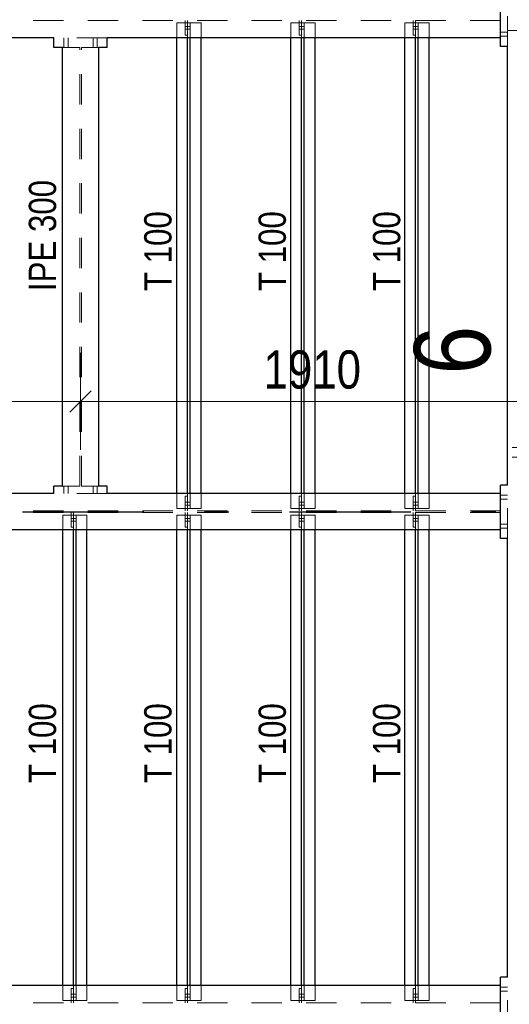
# Model space of a CAD drawing. Header units: millimetres. Extents: x -74 to 79, y 0 to 54.
# Tile 124 of 164: x 10.44 to 12.46, y 29.16 to 33.22. Entities that reach past the tile are written whole.
import ezdxf

# ---------------------------------------------------------------- set-up
doc = ezdxf.new("R2010")
doc.units = ezdxf.units.MM
doc.linetypes.add('DASHDOTX2', pattern=[2, 1, -0.5, 0, -0.5])
doc.linetypes.add('HIDDEN', pattern=[0.375, 0.25, -0.125])
for name, color, linetype, lineweight in [('01_Neubau Türen-Fassade', 7, 'Continuous', 20), ('01_Neubau_Linen', 7, 'Continuous', 20), ('Achsen', 7, 'Continuous', 20)]:
    doc.layers.add(name, color=color, linetype=linetype, lineweight=lineweight)
doc.styles.add('Arial Narrow', font='ARIALN.TTF')
doc.dimstyles.new('Arch_Strakon_dimstyle', dxfattribs={"dimtxt": 15.75, "dimasz": 1, "dimexe": 1.25, "dimexo": 0.0625, "dimgap": 1, "dimtad": 0, "dimdec": 3, "dimzin": 12, "dimdsep": 46, "dimtxsty": 'Arial Narrow', "dimblk": 'Arrowhead_Tick', "dimsah": 1, "dimcen": 0, "dimse1": 1, "dimse2": 1, "dimclrd": 6, "dimclrt": 2, "dimazin": 0, "dimtfac": 1, "dimtdec": 4, "dimtmove": 0, "dimatfit": 3, "dimldrblk": 'NONE', "dimfxl": 1, "dimtvp": 1, "dimtolj": 1, "dimtzin": 0, "dimlwd": 13, "dimarcsym": 2})

# ---------------------------------------------------------------- blocks, each defined once
blk = doc.blocks.new('Arrowhead_Tick')
at = {"color": 0, "linetype": 'Continuous', "lineweight": -2}
for p, q in [((0, 20), (0, -10)), ((-1, 0), (0, 0)), ((10, 0), (0, 0))]:
    blk.add_line(p, q, dxfattribs=at)
at = {"color": 2, "linetype": 'Continuous', "lineweight": 35}
blk.add_line((4.42, 4.42), (-4.42, -4.42), dxfattribs=at)
blk = doc.blocks.new('*D25')
at = {"layer": '01_Neubau_Linen', "color": 6, "linetype": 'Continuous', "lineweight": 13}
blk.add_line((12.0846, 33.65), (12.5883, 33.65), dxfattribs=at)
at = {"layer": 'Defpoints', "color": 0}
for p in [(12.5983, 33.65), (12.0746, 33.2313), (12.5983, 33.1796)]:
    blk.add_point(p, dxfattribs=at)
at = {"layer": '01_Neubau_Linen', "color": 6, "lineweight": 13, "xscale": 0.01, "yscale": 0.01, "zscale": 0.01}
blk.add_blockref('Arrowhead_Tick', (12.5983, 33.65), dxfattribs=at)
at = {"layer": '01_Neubau_Linen', "color": 6, "lineweight": 13, "xscale": 0.01, "yscale": 0.01, "zscale": 0.01, "rotation": 180}
blk.add_blockref('Arrowhead_Tick', (12.0746, 33.65), dxfattribs=at)
at = {"layer": '01_Neubau_Linen', "color": 3, "lineweight": -2, "insert": (12.3365, 33.7574), "char_height": 0.1125, "attachment_point": 5, "style": 'Arial Narrow'}
blk.add_mtext('\\A1;52{\\A1;\\H.6x;\\S25;}', dxfattribs=at)
blk = doc.blocks.new('_None')
blk = doc.blocks.new('*D75')
at = {"layer": '01_Neubau_Linen', "color": 6, "linetype": 'Continuous', "lineweight": 13}
blk.add_line((8.7233, 31.65), (10.6783, 31.65), dxfattribs=at)
at = {"layer": 'Defpoints', "color": 0}
for p in [(10.6883, 33.3148), (8.7133, 33.1148), (10.6883, 31.65)]:
    blk.add_point(p, dxfattribs=at)
at = {"layer": '01_Neubau_Linen', "color": 6, "lineweight": 13, "xscale": 0.01, "yscale": 0.01, "zscale": 0.01}
blk.add_blockref('Arrowhead_Tick', (10.6883, 31.65), dxfattribs=at)
at = {"layer": '01_Neubau_Linen', "color": 6, "lineweight": 13, "xscale": 0.01, "yscale": 0.01, "zscale": 0.01, "rotation": 180}
blk.add_blockref('Arrowhead_Tick', (8.7133, 31.65), dxfattribs=at)
at = {"layer": '01_Neubau_Linen', "color": 2, "lineweight": -2, "insert": (9.7008, 31.7804), "char_height": 0.1575, "attachment_point": 5, "style": 'Arial Narrow'}
blk.add_mtext('\\A1;1975', dxfattribs=at)
blk = doc.blocks.new('*D76')
at = {"layer": '01_Neubau_Linen', "color": 6, "linetype": 'Continuous', "lineweight": 13}
blk.add_line((10.6983, 31.65), (12.5883, 31.65), dxfattribs=at)
at = {"layer": 'Defpoints', "color": 0}
for p in [(12.5983, 33.4296), (10.6883, 33.3148), (12.5983, 31.65)]:
    blk.add_point(p, dxfattribs=at)
at = {"layer": '01_Neubau_Linen', "color": 6, "lineweight": 13, "xscale": 0.01, "yscale": 0.01, "zscale": 0.01}
blk.add_blockref('Arrowhead_Tick', (12.5983, 31.65), dxfattribs=at)
at = {"layer": '01_Neubau_Linen', "color": 6, "lineweight": 13, "xscale": 0.01, "yscale": 0.01, "zscale": 0.01, "rotation": 180}
blk.add_blockref('Arrowhead_Tick', (10.6883, 31.65), dxfattribs=at)
at = {"layer": '01_Neubau_Linen', "color": 2, "lineweight": -2, "insert": (11.6433, 31.7804), "char_height": 0.1575, "attachment_point": 5, "style": 'Arial Narrow'}
blk.add_mtext('\\A1;1910', dxfattribs=at)

msp = doc.modelspace()

# ---------------------------------------------------------------- linework, layer by layer
at = {"color": 3, "linetype": 'Continuous', "lineweight": 25}
for p, q in [((12.41833, 33.1148117), (12.41833, 33.3348117)), ((10.57833, 33.1498117), (8.71333, 33.1498117)), ((10.57833, 33.1298117), (10.57833, 33.1498117)), ((10.79833, 33.1298117), (10.79833, 33.1498117)), ((12.41833, 33.1498117), (10.79833, 33.1498117)), ((11.0846356, 31.2698117), (11.0846356, 33.1498117)), ((11.1291356, 31.2698117), (11.1291356, 33.1498117)), ((11.1401356, 31.2698117), (11.1401356, 33.1498117)), ((11.1846356, 31.2698117), (11.1846356, 33.1498117)), ((11.5546349, 31.2698117), (11.5546349, 33.1498117)), ((11.5991349, 31.2698117), (11.5991349, 33.1498117)), ((11.6101349, 31.2698117), (11.6101349, 33.1498117)), ((11.6546349, 31.2698117), (11.6546349, 33.1498117)), ((10.57833, 33.1098117), (10.57833, 33.1298117)), ((10.61333, 33.1098117), (10.57833, 33.1098117)), ((10.61333, 31.2998117), (10.61333, 33.1098117)), ((10.76333, 31.2998117), (10.76333, 33.1098117)), ((10.79833, 33.1098117), (10.76333, 33.1098117)), ((10.79833, 33.1098117), (10.79833, 33.1298117)), ((12.43333, 33.1148117), (12.41833, 33.1148117)), ((12.44833, 33.1148117), (12.43333, 33.1148117)), ((12.4482358, 31.4598117), (12.4482358, 33.1148117)), ((12.4482358, 31.4398117), (12.4482358, 31.4598117)), ((12.4482358, 31.4198117), (12.4482358, 31.4398117)), ((12.4482358, 31.3048117), (12.4482358, 31.4198117)), ((10.57833, 31.2848117), (10.57833, 31.2998117)), ((10.61333, 31.2998117), (10.57833, 31.2998117)), ((10.57833, 31.2698117), (10.57833, 31.2848117)), ((10.79833, 31.2998117), (10.76333, 31.2998117)), ((10.79833, 31.2848117), (10.79833, 31.2998117)), ((10.79833, 31.2698117), (10.79833, 31.2848117)), ((12.41833, 31.0848117), (12.41833, 31.3048117)), ((12.43333, 31.3048117), (12.41833, 31.3048117)), ((12.44833, 31.3048117), (12.43333, 31.3048117)), ((10.57833, 31.2698117), (8.71333, 31.2698117)), ((12.41833, 31.2698117), (10.79833, 31.2698117)), ((12.41833, 31.1198117), (8.71333, 31.1198117)), ((10.6146356, 29.2398117), (10.6146356, 31.1198117)), ((10.6591356, 29.2398117), (10.6591356, 31.1198117)), ((10.6701356, 29.2398117), (10.6701356, 31.1198117)), ((10.7146356, 29.2398117), (10.7146356, 31.1198117)), ((11.0846356, 29.2398117), (11.0846356, 31.1198117)), ((11.1291356, 29.2398117), (11.1291356, 31.1198117)), ((11.1401356, 29.2398117), (11.1401356, 31.1198117)), ((11.1846356, 29.2398117), (11.1846356, 31.1198117)), ((11.5546349, 29.2398117), (11.5546349, 31.1198117)), ((11.5991349, 29.2398117), (11.5991349, 31.1198117)), ((11.6101349, 29.2398117), (11.6101349, 31.1198117)), ((11.6546349, 29.2398117), (11.6546349, 31.1198117)), ((12.0246364, 29.2398117), (12.0246364, 31.1198117)), ((12.0691364, 29.2398117), (12.0691364, 31.1198117)), ((12.0801364, 29.2398117), (12.0801364, 31.1198117)), ((12.1246364, 29.2398117), (12.1246364, 31.1198117)), ((12.43333, 31.0848117), (12.41833, 31.0848117)), ((12.44833, 31.0848117), (12.43333, 31.0848117)), ((12.4482358, 29.2748117), (12.4482358, 31.0848117)), ((12.41833, 29.0548117), (12.41833, 29.2748117)), ((12.43333, 29.2748117), (12.41833, 29.2748117)), ((12.44833, 29.2748117), (12.43333, 29.2748117)), ((12.41833, 29.2398117), (8.71333, 29.2398117))]:
    msp.add_line(p, q, dxfattribs=at)
at = {"layer": '01_Neubau Türen-Fassade', "color": 6, "linetype": 'HIDDEN', "lineweight": 13, "ltscale": 0.5}
for p, q in [((12.4482358, 33.1148117), (12.4482358, 33.3348117)), ((12.41833, 33.2212617), (8.71333, 33.2212617)), ((11.0846356, 33.1498117), (11.0846356, 33.2112617)), ((11.1291356, 33.2112617), (11.0846356, 33.2112617)), ((11.1191356, 33.1612617), (11.1191356, 33.2212617)), ((11.1291356, 33.1972463), (11.1191356, 33.1972463)), ((11.1291356, 33.2112617), (11.1291356, 33.2212617)), ((11.1291356, 33.1612617), (11.1291356, 33.2112617)), ((11.1401356, 33.2112617), (11.1291356, 33.2112617)), ((11.1401356, 33.1972463), (11.1291356, 33.1972463)), ((11.1401356, 33.1498117), (11.1401356, 33.2112617)), ((11.1846356, 33.2112617), (11.1401356, 33.2112617)), ((11.1846356, 33.1498117), (11.1846356, 33.2112617)), ((11.5546349, 33.1498117), (11.5546349, 33.2112617)), ((11.5991349, 33.2112617), (11.5546349, 33.2112617)), ((11.5891349, 33.1612617), (11.5891349, 33.2212617)), ((11.5991349, 33.1972485), (11.5891349, 33.1972485)), ((11.5991349, 33.2112617), (11.5991349, 33.2212617)), ((11.5991349, 33.1612617), (11.5991349, 33.2112617)), ((11.6101349, 33.2112617), (11.5991349, 33.2112617)), ((11.6101349, 33.1972486), (11.5991349, 33.1972485)), ((11.6101349, 33.1498117), (11.6101349, 33.2112617)), ((11.6546349, 33.2112617), (11.6101349, 33.2112617)), ((11.6546349, 33.1498117), (11.6546349, 33.2112617)), ((12.0246364, 33.1498117), (12.0246364, 33.2112617)), ((12.0691364, 33.2112617), (12.0246364, 33.2112617)), ((12.0591364, 33.1612617), (12.0591364, 33.2212617)), ((12.0691364, 33.1972507), (12.0591364, 33.1972507)), ((12.0691364, 33.2112617), (12.0691364, 33.2212617)), ((12.0691364, 33.1612617), (12.0691364, 33.2112617)), ((12.0801364, 33.2112617), (12.0691364, 33.2112617)), ((12.0801364, 33.1972508), (12.0691364, 33.1972507)), ((12.0801364, 33.1498117), (12.0801364, 33.2112617)), ((12.1246364, 33.2112617), (12.0801364, 33.2112617)), ((12.1246364, 33.1498117), (12.1246364, 33.2112617)), ((10.79833, 33.1498117), (10.57833, 33.1498117)), ((10.61983, 33.1298117), (10.61983, 33.1498117)), ((10.63683, 33.1298117), (10.63683, 33.1498117)), ((10.73983, 33.1298117), (10.73983, 33.1498117)), ((10.75683, 33.1298117), (10.75683, 33.1498117)), ((11.1291356, 33.1852463), (11.1191356, 33.1852463)), ((11.1291356, 33.1612617), (11.1191356, 33.1612617)), ((11.1401356, 33.1852464), (11.1291356, 33.1852463)), ((11.1291356, 33.1498117), (11.1291356, 33.1612617)), ((11.5991349, 33.1852485), (11.5891349, 33.1852485)), ((11.5991349, 33.1612617), (11.5891349, 33.1612617)), ((11.6101349, 33.1852486), (11.5991349, 33.1852485)), ((11.5991349, 33.1498117), (11.5991349, 33.1612617)), ((12.0691364, 33.1852507), (12.0591364, 33.1852507)), ((12.0691364, 33.1612617), (12.0591364, 33.1612617)), ((12.0801364, 33.1852508), (12.0691364, 33.1852507)), ((12.0691364, 33.1498117), (12.0691364, 33.1612617)), ((12.43333, 33.1733117), (12.41833, 33.1733117)), ((12.43333, 33.1563117), (12.41833, 33.1563117)), ((12.44833, 33.1733117), (12.43333, 33.1733117)), ((12.44833, 33.1563117), (12.43333, 33.1563117)), ((12.74833, 33.1796275), (12.44833, 33.1796275)), ((10.68478, 33.1098117), (10.61333, 33.1098117)), ((10.61983, 33.1098117), (10.61983, 33.1298117)), ((10.63683, 33.1098117), (10.63683, 33.1298117)), ((10.68478, 31.2998117), (10.68478, 33.1098117)), ((10.76333, 33.1098117), (10.69188, 33.1098117)), ((10.69188, 31.2998117), (10.69188, 33.1098117)), ((10.73983, 33.1098117), (10.73983, 33.1298117)), ((10.75683, 33.1098117), (10.75683, 33.1298117)), ((12.59158, 31.4598117), (12.44833, 31.4598117)), ((12.59158, 31.4198117), (12.44833, 31.4198117)), ((10.68478, 31.2998117), (10.61333, 31.2998117)), ((10.61983, 31.2848117), (10.61983, 31.2998117)), ((10.61983, 31.2698117), (10.61983, 31.2848117)), ((10.63683, 31.2848117), (10.63683, 31.2998117)), ((10.63683, 31.2698117), (10.63683, 31.2848117)), ((10.76333, 31.2998117), (10.69188, 31.2998117)), ((10.73983, 31.2848117), (10.73983, 31.2998117)), ((10.73983, 31.2698117), (10.73983, 31.2848117)), ((10.75683, 31.2848117), (10.75683, 31.2998117)), ((10.75683, 31.2698117), (10.75683, 31.2848117)), ((12.4482358, 31.0848117), (12.4482358, 31.3048117)), ((10.79833, 31.2698117), (10.57833, 31.2698117)), ((11.0846356, 31.2083617), (11.0846356, 31.2698117)), ((11.1191356, 31.1983617), (11.1191356, 31.2583617)), ((11.1291356, 31.2583617), (11.1191356, 31.2583617)), ((11.1291356, 31.2583617), (11.1291356, 31.2698117)), ((11.1291356, 31.2083617), (11.1291356, 31.2583617)), ((11.1401356, 31.2083617), (11.1401356, 31.2698117)), ((11.1846356, 31.2083617), (11.1846356, 31.2698117)), ((11.5546349, 31.2083617), (11.5546349, 31.2698117)), ((11.5891349, 31.1983617), (11.5891349, 31.2583617)), ((11.5991349, 31.2583617), (11.5891349, 31.2583617)), ((11.5991349, 31.2583617), (11.5991349, 31.2698117)), ((11.5991349, 31.2083617), (11.5991349, 31.2583617)), ((11.6101349, 31.2083617), (11.6101349, 31.2698117)), ((11.6546349, 31.2083617), (11.6546349, 31.2698117)), ((12.0246364, 31.2083617), (12.0246364, 31.2698117)), ((12.0591364, 31.1983617), (12.0591364, 31.2583617)), ((12.0691364, 31.2583617), (12.0591364, 31.2583617)), ((12.0691364, 31.2583617), (12.0691364, 31.2698117)), ((12.0691364, 31.2083617), (12.0691364, 31.2583617)), ((12.0801364, 31.2083617), (12.0801364, 31.2698117)), ((12.1246364, 31.2083617), (12.1246364, 31.2698117)), ((12.43333, 31.2633117), (12.41833, 31.2633117)), ((12.43333, 31.2463117), (12.41833, 31.2463117)), ((12.44833, 31.2633117), (12.43333, 31.2633117)), ((12.44833, 31.2463117), (12.43333, 31.2463117)), ((11.1291356, 31.2083617), (11.0846356, 31.2083617)), ((11.1291356, 31.2343528), (11.1191356, 31.2343529)), ((11.1291356, 31.2223528), (11.1191356, 31.2223529)), ((11.1401356, 31.2343528), (11.1291356, 31.2343528)), ((11.1401356, 31.2223528), (11.1291356, 31.2223528)), ((11.1291356, 31.1983617), (11.1291356, 31.2083617)), ((11.1401356, 31.2083617), (11.1291356, 31.2083617)), ((11.1846356, 31.2083617), (11.1401356, 31.2083617)), ((11.5991349, 31.2083617), (11.5546349, 31.2083617)), ((11.5991349, 31.2343506), (11.5891349, 31.2343507)), ((11.5991349, 31.2223506), (11.5891349, 31.2223507)), ((11.6101349, 31.2343506), (11.5991349, 31.2343506)), ((11.6101349, 31.2223506), (11.5991349, 31.2223506)), ((11.5991349, 31.1983617), (11.5991349, 31.2083617)), ((11.6101349, 31.2083617), (11.5991349, 31.2083617)), ((11.6546349, 31.2083617), (11.6101349, 31.2083617)), ((12.0691364, 31.2083617), (12.0246364, 31.2083617)), ((12.0691364, 31.2343484), (12.0591364, 31.2343485)), ((12.0691364, 31.2223484), (12.0591364, 31.2223485)), ((12.0801364, 31.2343484), (12.0691364, 31.2343484)), ((12.0801364, 31.2223484), (12.0691364, 31.2223484)), ((12.0691364, 31.1983617), (12.0691364, 31.2083617)), ((12.0801364, 31.2083617), (12.0691364, 31.2083617)), ((12.1246364, 31.2083617), (12.0801364, 31.2083617)), ((12.41833, 31.1983617), (8.71333, 31.1983617)), ((12.41833, 31.1912617), (8.71333, 31.1912617)), ((10.6146356, 31.1198117), (10.6146356, 31.1812617)), ((10.6591356, 31.1812617), (10.6146356, 31.1812617)), ((10.6491356, 31.1312617), (10.6491356, 31.1912617)), ((10.6591356, 31.1672441), (10.6491356, 31.167244)), ((10.6591356, 31.1812617), (10.6591356, 31.1912617)), ((10.6591356, 31.1312617), (10.6591356, 31.1812617)), ((10.6701356, 31.1812617), (10.6591356, 31.1812617)), ((10.6701356, 31.1672441), (10.6591356, 31.1672441)), ((10.6701356, 31.1198117), (10.6701356, 31.1812617)), ((10.7146356, 31.1812617), (10.6701356, 31.1812617)), ((10.7146356, 31.1198117), (10.7146356, 31.1812617)), ((11.0846356, 31.1198117), (11.0846356, 31.1812617)), ((11.1291356, 31.1812617), (11.0846356, 31.1812617)), ((11.1191356, 31.1312617), (11.1191356, 31.1912617)), ((11.1291356, 31.1672463), (11.1191356, 31.1672463)), ((11.1291356, 31.1812617), (11.1291356, 31.1912617)), ((11.1291356, 31.1312617), (11.1291356, 31.1812617)), ((11.1401356, 31.1812617), (11.1291356, 31.1812617)), ((11.1401356, 31.1672463), (11.1291356, 31.1672463)), ((11.1401356, 31.1198117), (11.1401356, 31.1812617)), ((11.1846356, 31.1812617), (11.1401356, 31.1812617)), ((11.1846356, 31.1198117), (11.1846356, 31.1812617)), ((11.5546349, 31.1198117), (11.5546349, 31.1812617)), ((11.5991349, 31.1812617), (11.5546349, 31.1812617)), ((11.5891349, 31.1312617), (11.5891349, 31.1912617)), ((11.5991349, 31.1672485), (11.5891349, 31.1672485)), ((11.5991349, 31.1812617), (11.5991349, 31.1912617)), ((11.5991349, 31.1312617), (11.5991349, 31.1812617)), ((11.6101349, 31.1812617), (11.5991349, 31.1812617)), ((11.6101349, 31.1672486), (11.5991349, 31.1672485)), ((11.6101349, 31.1198117), (11.6101349, 31.1812617)), ((11.6546349, 31.1812617), (11.6101349, 31.1812617)), ((11.6546349, 31.1198117), (11.6546349, 31.1812617)), ((12.0246364, 31.1198117), (12.0246364, 31.1812617)), ((12.0691364, 31.1812617), (12.0246364, 31.1812617)), ((12.0591364, 31.1312617), (12.0591364, 31.1912617)), ((12.0691364, 31.1672507), (12.0591364, 31.1672507)), ((12.0691364, 31.1812617), (12.0691364, 31.1912617)), ((12.0691364, 31.1312617), (12.0691364, 31.1812617)), ((12.0801364, 31.1812617), (12.0691364, 31.1812617)), ((12.0801364, 31.1672508), (12.0691364, 31.1672507)), ((12.0801364, 31.1198117), (12.0801364, 31.1812617)), ((12.1246364, 31.1812617), (12.0801364, 31.1812617)), ((12.1246364, 31.1198117), (12.1246364, 31.1812617)), ((10.6591356, 31.1552441), (10.6491356, 31.1552441)), ((10.6591356, 31.1312617), (10.6491356, 31.1312617)), ((10.6701356, 31.1552442), (10.6591356, 31.1552441)), ((10.6591356, 31.1198117), (10.6591356, 31.1312617)), ((11.1291356, 31.1552463), (11.1191356, 31.1552463)), ((11.1291356, 31.1312617), (11.1191356, 31.1312617)), ((11.1401356, 31.1552464), (11.1291356, 31.1552463)), ((11.1291356, 31.1198117), (11.1291356, 31.1312617)), ((11.5991349, 31.1552485), (11.5891349, 31.1552485)), ((11.5991349, 31.1312617), (11.5891349, 31.1312617)), ((11.6101349, 31.1552486), (11.5991349, 31.1552485)), ((11.5991349, 31.1198117), (11.5991349, 31.1312617)), ((12.0691364, 31.1552507), (12.0591364, 31.1552507)), ((12.0691364, 31.1312617), (12.0591364, 31.1312617)), ((12.0801364, 31.1552508), (12.0691364, 31.1552507)), ((12.0691364, 31.1198117), (12.0691364, 31.1312617)), ((12.43333, 31.1433117), (12.41833, 31.1433117)), ((12.43333, 31.1263117), (12.41833, 31.1263117)), ((12.44833, 31.1433117), (12.43333, 31.1433117)), ((12.44833, 31.1263117), (12.43333, 31.1263117)), ((12.4482358, 29.0548117), (12.4482358, 29.2748117)), ((10.6146356, 29.1783617), (10.6146356, 29.2398117)), ((10.6491356, 29.1683617), (10.6491356, 29.2283617)), ((10.6591356, 29.2283617), (10.6491356, 29.2283617)), ((10.6591356, 29.2283617), (10.6591356, 29.2398117)), ((10.6591356, 29.1783617), (10.6591356, 29.2283617)), ((10.6701356, 29.1783617), (10.6701356, 29.2398117)), ((10.7146356, 29.1783617), (10.7146356, 29.2398117)), ((11.0846356, 29.1783617), (11.0846356, 29.2398117)), ((11.1191356, 29.1683617), (11.1191356, 29.2283617)), ((11.1291356, 29.2283617), (11.1191356, 29.2283617)), ((11.1291356, 29.2283617), (11.1291356, 29.2398117)), ((11.1291356, 29.1783617), (11.1291356, 29.2283617)), ((11.1401356, 29.1783617), (11.1401356, 29.2398117)), ((11.1846356, 29.1783617), (11.1846356, 29.2398117)), ((11.5546349, 29.1783617), (11.5546349, 29.2398117)), ((11.5891349, 29.1683617), (11.5891349, 29.2283617)), ((11.5991349, 29.2283617), (11.5891349, 29.2283617)), ((11.5991349, 29.2283617), (11.5991349, 29.2398117)), ((11.5991349, 29.1783617), (11.5991349, 29.2283617)), ((11.6101349, 29.1783617), (11.6101349, 29.2398117)), ((11.6546349, 29.1783617), (11.6546349, 29.2398117)), ((12.0246364, 29.1783617), (12.0246364, 29.2398117)), ((12.0591364, 29.1683617), (12.0591364, 29.2283617)), ((12.0691364, 29.2283617), (12.0591364, 29.2283617)), ((12.0691364, 29.2283617), (12.0691364, 29.2398117)), ((12.0691364, 29.1783617), (12.0691364, 29.2283617)), ((12.0801364, 29.1783617), (12.0801364, 29.2398117)), ((12.1246364, 29.1783617), (12.1246364, 29.2398117)), ((12.43333, 29.2333117), (12.41833, 29.2333117)), ((12.43333, 29.2163117), (12.41833, 29.2163117)), ((12.44833, 29.2333117), (12.43333, 29.2333117)), ((12.44833, 29.2163117), (12.43333, 29.2163117)), ((12.41833, 29.1683617), (8.71333, 29.1683617)), ((10.6591356, 29.1783617), (10.6146356, 29.1783617)), ((10.6591356, 29.204355), (10.6491356, 29.2043551)), ((10.6591356, 29.192355), (10.6491356, 29.1923551)), ((10.6701356, 29.204355), (10.6591356, 29.204355)), ((10.6701356, 29.192355), (10.6591356, 29.192355)), ((10.6591356, 29.1683617), (10.6591356, 29.1783617)), ((10.6701356, 29.1783617), (10.6591356, 29.1783617)), ((10.7146356, 29.1783617), (10.6701356, 29.1783617)), ((11.1291356, 29.1783617), (11.0846356, 29.1783617)), ((11.1291356, 29.2043528), (11.1191356, 29.2043529)), ((11.1291356, 29.1923528), (11.1191356, 29.1923529)), ((11.1401356, 29.2043528), (11.1291356, 29.2043528)), ((11.1401356, 29.1923528), (11.1291356, 29.1923528)), ((11.1291356, 29.1683617), (11.1291356, 29.1783617)), ((11.1401356, 29.1783617), (11.1291356, 29.1783617)), ((11.1846356, 29.1783617), (11.1401356, 29.1783617)), ((11.5991349, 29.1783617), (11.5546349, 29.1783617)), ((11.5991349, 29.2043506), (11.5891349, 29.2043507)), ((11.5991349, 29.1923506), (11.5891349, 29.1923507)), ((11.6101349, 29.2043506), (11.5991349, 29.2043506)), ((11.6101349, 29.1923506), (11.5991349, 29.1923506)), ((11.5991349, 29.1683617), (11.5991349, 29.1783617)), ((11.6101349, 29.1783617), (11.5991349, 29.1783617)), ((11.6546349, 29.1783617), (11.6101349, 29.1783617)), ((12.0691364, 29.1783617), (12.0246364, 29.1783617)), ((12.0691364, 29.2043484), (12.0591364, 29.2043485)), ((12.0691364, 29.1923484), (12.0591364, 29.1923485)), ((12.0801364, 29.2043484), (12.0691364, 29.2043484)), ((12.0801364, 29.1923484), (12.0691364, 29.1923484)), ((12.0691364, 29.1683617), (12.0691364, 29.1783617)), ((12.0801364, 29.1783617), (12.0691364, 29.1783617)), ((12.1246364, 29.1783617), (12.0801364, 29.1783617))]:
    msp.add_line(p, q, dxfattribs=at)
at = {"layer": 'Achsen', "color": 3, "linetype": 'DASHDOTX2', "lineweight": 25, "ltscale": 0.5}
msp.add_line((3.849518, 31.1948035), (15.2823728, 31.1948035), dxfattribs=at)

# ---------------------------------------------------------------- texts
at = {"color": 3, "lineweight": 25, "style": 'Arial Narrow'}
for s, p in [('IPE 300', (10.5875311, 32.1051154)), ('T 100', (11.0630724, 32.1051154)), ('T 100', (11.5343678, 32.1051154)), ('T 100', (12.0056633, 32.1051154)), ('T 100', (10.5875311, 30.0751154)), ('T 100', (11.0630724, 30.0751154)), ('T 100', (11.5343678, 30.0751154)), ('T 100', (12.0056633, 30.0751154))]:
    msp.add_text(s, height=0.1125, rotation=90, dxfattribs=at).set_placement(p)

# ---------------------------------------------------------------- dimensions: what is measured, and where the dimension line sits
at = {"layer": '01_Neubau_Linen', "lineweight": -2}
for base, p1, p2, text, override, picture, middle in [((12.59833, 33.65), (12.0746364, 33.2312617), (12.59833, 33.1796275), '52{\\A1;\\H.6x;\\S25;}', {"dimscale": 0.01, "dimtxt": 11.25, "dimasz": 1, "dimgap": 5, "dimtad": 1, "dimjust": 0, "dimtih": 0, "dimtoh": 0, "dimdec": 6, "dimdsep": 46, "dimtxsty": 'Arial Narrow', "dimclrd": 6, "dimclrt": 3, "dimtix": 1, "dimtofl": 255, "dimtmove": 0, "dimatfit": 2, "dimfxl": 0, "dimfxlon": 0, "dimtvp": 44.444444, "dimlwd": 13}, '*D25', (12.3364832, 33.65)), ((12.5982829, 31.65), (10.68833, 33.3148117), (12.5982829, 33.4296275), '1910', {"dimscale": 0.01, "dimtxt": 15.75, "dimasz": 1, "dimgap": 5, "dimtad": 1, "dimjust": 0, "dimtih": 0, "dimtoh": 0, "dimdec": 6, "dimdsep": 46, "dimtxsty": 'Arial Narrow', "dimclrd": 6, "dimclrt": 2, "dimtix": 1, "dimtofl": 255, "dimtmove": 0, "dimatfit": 2, "dimfxl": 0, "dimfxlon": 0, "dimtvp": 31.746032, "dimlwd": 13}, '*D76', (11.6433065, 31.65)), ((10.68833, 31.65), (8.71333, 33.1148117), (10.68833, 33.3148117), '1975', {"dimscale": 0.01, "dimtxt": 15.75, "dimasz": 1, "dimgap": 5, "dimtad": 1, "dimjust": 0, "dimtih": 0, "dimtoh": 0, "dimdec": 6, "dimdsep": 46, "dimtxsty": 'Arial Narrow', "dimclrd": 6, "dimclrt": 2, "dimtix": 1, "dimtofl": 255, "dimtmove": 0, "dimatfit": 2, "dimfxl": 0, "dimfxlon": 0, "dimtvp": 31.746032, "dimlwd": 13}, '*D75', (9.70083, 31.65))]:
    dim = msp.add_linear_dim(base=base, p1=p1, p2=p2, text=text, dimstyle='Arch_Strakon_dimstyle', override=override, dxfattribs=at)
    dim.commit()
    dim.dimension.update_dxf_attribs({"geometry": picture, "text_midpoint": middle, "dimtype": 160})

# ---------------------------------------------------------------- next in the draw order: texts
at = {"layer": 'Achsen', "color": 1, "lineweight": 70, "insert": (12.3818723, 31.7610893), "char_height": 0.315, "attachment_point": 7, "rotation": 90, "line_spacing_factor": 0.9, "style": 'Arial Narrow', "bg_fill": 3, "box_fill_scale": 1.2, "bg_fill_color": 256, "bg_fill_true_color": 13158600, "bg_fill_transparency": 0}
msp.add_mtext('6', dxfattribs=at)

# ---------------------------------------------------------------- next in the draw order: linework, layer by layer
at = {"color": 3, "linetype": 'Continuous', "lineweight": 25}
for p, q in [((12.0246364, 31.2698117), (12.0246364, 33.1498117)), ((12.0691364, 31.2698117), (12.0691364, 33.1498117)), ((12.0801364, 31.2698117), (12.0801364, 33.1498117)), ((12.1246364, 31.2698117), (12.1246364, 33.1498117))]:
    msp.add_line(p, q, dxfattribs=at)

doc.saveas('drawing.dxf')
